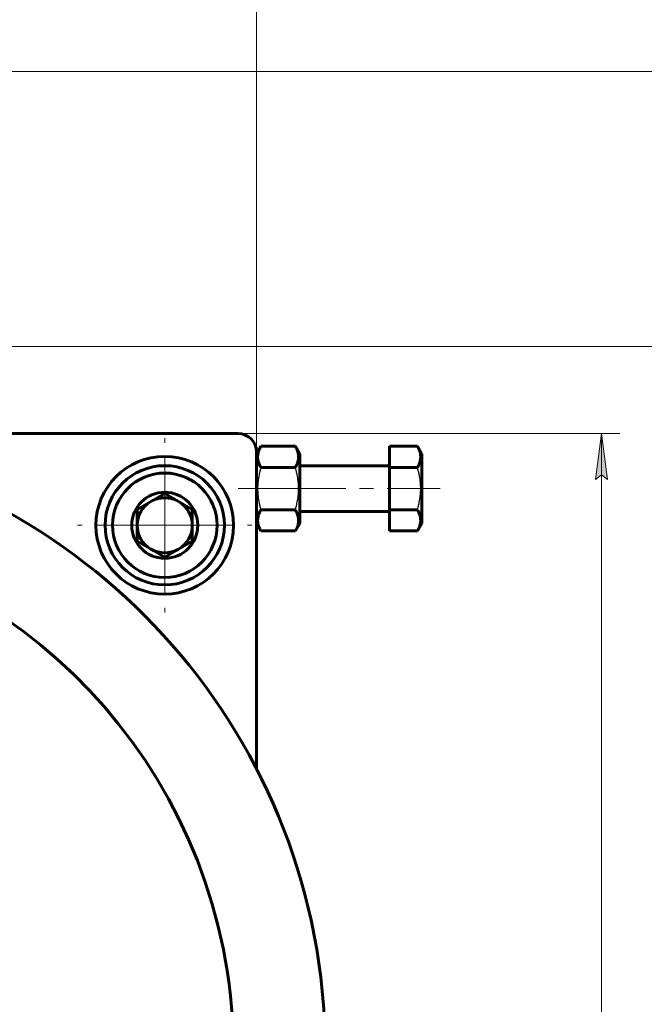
# Model space of a CAD drawing. Header units: millimetres. Extents: x 0 to 841, y 0 to 594.
# Tile 23 of 25: x 677 to 745, y 285 to 392. Entities that reach past the tile are written whole.
import ezdxf

# ---------------------------------------------------------------- set-up
doc = ezdxf.new("R2010")
doc.units = ezdxf.units.MM
for name, pattern in [('K5LT-1', [0]), ('K5LT_AXLED', [12, 7.5, -1.5, 1.5, -1.5]), ('K5LT_BASIC', [0]), ('K5LT_THIN', [0])]:
    doc.linetypes.add(name, pattern=pattern)
doc.layers.add('Системный слой', color=7, linetype='Continuous')
doc.layers.add('Системный слой (1)', color=7, linetype='Continuous', true_color=0x6c6c6c)
doc.styles.add('KDIMTEXTSTYLE', font='txt', dxfattribs={"width": 0.96, "oblique": 15, "height": 5})
doc.styles.add('KTEXTSTYLE', font='txt', dxfattribs={"width": 0.96, "height": 5})
doc.dimstyles.new('KDIMSTYLE (1.00)', dxfattribs={"dimtxt": 5, "dimasz": 1, "dimexe": 2, "dimexo": 0, "dimgap": 1, "dimtad": 1, "dimtxsty": 'KDIMTEXTSTYLE', "dimsah": 1, "dimcen": 0, "dimdle": 1, "dimadec": 0, "dimazin": 0, "dimtfac": 0.667, "dimtmove": 0, "dimatfit": 3, "dimfxl": 1, "dimtvp": 1, "dimtolj": 1, "dimtzin": 0, "dimarcsym": 0})

# ---------------------------------------------------------------- blocks, each defined once
blk = doc.blocks.new('U90')
at = {"layer": 'Системный слой (1)', "color": 30, "linetype": 'K5LT_AXLED', "lineweight": 18, "true_color": 0xff8000}
for q in [(692.93, 346.59), (683.43, 337.09), (702.43, 337.09), (692.93, 327.59)]:
    blk.add_line((692.93, 337.09), q, dxfattribs=at)
blk = doc.blocks.new('D12')
at = {"layer": 'Системный слой (1)'}
for points in [[(579.93, 397.33), (580.43, 397.99), (575.43, 397.33), (580.43, 396.68)], [(702.93, 397.33), (697.93, 397.99), (698.43, 397.33), (697.93, 396.68)]]:
    blk.add_hatch(color=7, dxfattribs=at).paths.add_polyline_path(points)
at = {"layer": 'Системный слой (1)', "color": 7, "linetype": 'K5LT_THIN', "lineweight": 18}
for p, q in [((575.43, 279.59), (575.43, 399.33)), ((702.93, 324.48), (702.93, 399.33)), ((575.43, 397.33), (580.43, 397.99)), ((580.43, 396.68), (575.43, 397.33)), ((702.93, 397.33), (575.43, 397.33)), ((580.43, 397.99), (579.93, 397.33)), ((579.93, 397.33), (580.43, 396.68)), ((698.43, 397.33), (697.93, 397.99)), ((697.93, 397.99), (702.93, 397.33)), ((702.93, 397.33), (697.93, 396.68)), ((697.93, 396.68), (698.43, 397.33))]:
    blk.add_line(p, q, dxfattribs=at)
blk.add_wipeout([(632.12, 398.33), (632.12, 405.72), (645.68, 405.72), (645.68, 398.33)]).dxf.layer = 'Системный слой (1)'
at = {"layer": 'Системный слой (1)', "color": 7, "insert": (632.12, 404.92), "char_height": 5, "attachment_point": 1, "style": 'KTEXTSTYLE'}
blk.add_mtext('\\fArial|b0|c204|p34;\\H5.0;\\W1.000;\\Q15;\\fGOST Type AU|b0|i0|c204|p34;\\Q15;\\W0.960;127,5', dxfattribs=at)
blk = doc.blocks.new('KDIMARROW_01')
at = {"layer": 'Системный слой'}
blk.add_hatch(color=0, dxfattribs=at).paths.add_polyline_path([(0, 0), (-5, 0.66), (-4.5, 0), (-5, -0.66)])
at = {"layer": 'Системный слой', "color": 0, "linetype": 'K5LT_THIN', "lineweight": 18}
for p, q in [((-4.5, 0), (-5, 0.66)), ((-5, 0.66), (0, 0)), ((0, 0), (-5, -0.66)), ((-5, -0.66), (-4.5, 0))]:
    blk.add_line(p, q, dxfattribs=at)
at = {"layer": 'Системный слой (1)', "color": 0, "linetype": 'K5LT_THIN', "lineweight": 18}
blk.add_line((642.93, 279.59), (641.93, 279.59), dxfattribs=at)
blk = doc.blocks.new('D15')
at = {"layer": 'Системный слой (1)'}
for points in [[(741.18, 342.09), (740.52, 347.09), (739.86, 342.09), (740.52, 342.59)], [(740.52, 201.59), (741.18, 206.59), (740.52, 206.09), (739.86, 206.59)]]:
    blk.add_hatch(color=7, dxfattribs=at).paths.add_polyline_path(points)
at = {"layer": 'Системный слой (1)', "color": 7, "linetype": 'K5LT_THIN', "lineweight": 18}
for p, q in [((682.49, 347.09), (742.52, 347.09)), ((739.86, 342.09), (740.52, 347.09)), ((740.52, 347.09), (741.18, 342.09)), ((740.52, 201.59), (740.52, 347.09)), ((740.52, 342.59), (739.86, 342.09)), ((741.18, 342.09), (740.52, 342.59)), ((740.52, 201.59), (739.86, 206.59)), ((739.86, 206.59), (740.52, 206.09)), ((740.52, 206.09), (741.18, 206.59)), ((741.18, 206.59), (740.52, 201.59)), ((666.61, 201.59), (742.52, 201.59))]:
    blk.add_line(p, q, dxfattribs=at)
blk.add_wipeout([(739.52, 267.54), (732.14, 267.54), (732.14, 280.6), (739.52, 280.6)]).dxf.layer = 'Системный слой (1)'
at = {"layer": 'Системный слой (1)', "color": 7, "insert": (732.93, 267.54), "char_height": 5, "attachment_point": 1, "rotation": 90, "style": 'KTEXTSTYLE'}
blk.add_mtext('\\fArial|b0|c204|p34;\\H5.0;\\W1.000;\\Q15;\\fGOST Type AU|b0|i0|c204|p34;\\Q15;\\W0.960;145,5', dxfattribs=at)
blk = doc.blocks.new('D16')
at = {"layer": 'Системный слой (1)'}
for points in [[(751.22, 351.59), (750.56, 356.59), (749.91, 351.59), (750.56, 352.09)], [(750.56, 201.59), (751.22, 206.59), (750.56, 206.09), (749.91, 206.59)]]:
    blk.add_hatch(color=7, dxfattribs=at).paths.add_polyline_path(points)
at = {"layer": 'Системный слой (1)', "color": 7, "linetype": 'K5LT_THIN', "lineweight": 18}
for p, q in [((654.93, 356.59), (752.56, 356.59)), ((749.91, 351.59), (750.56, 356.59)), ((750.56, 356.59), (751.22, 351.59)), ((750.56, 201.59), (750.56, 356.59)), ((750.56, 352.09), (749.91, 351.59)), ((751.22, 351.59), (750.56, 352.09)), ((750.56, 201.59), (749.91, 206.59)), ((749.91, 206.59), (750.56, 206.09)), ((750.56, 206.09), (751.22, 206.59)), ((751.22, 206.59), (750.56, 201.59)), ((666.61, 201.59), (752.56, 201.59))]:
    blk.add_line(p, q, dxfattribs=at)
blk.add_wipeout([(749.56, 274.35), (742.18, 274.35), (742.18, 283.46), (749.56, 283.46)]).dxf.layer = 'Системный слой (1)'
at = {"layer": 'Системный слой (1)', "color": 7, "insert": (742.98, 274.35), "char_height": 5, "attachment_point": 1, "rotation": 90, "style": 'KTEXTSTYLE'}
blk.add_mtext('\\fArial|b0|c204|p34;\\H5.0;\\W1.000;\\Q15;\\fGOST Type AU|b0|i0|c204|p34;\\Q15;\\W0.960;155', dxfattribs=at)
blk = doc.blocks.new('D17')
at = {"layer": 'Системный слой (1)'}
for points in [[(764.16, 381.59), (763.5, 386.59), (762.85, 381.59), (763.5, 382.09)], [(763.5, 201.59), (764.16, 206.59), (763.5, 206.09), (762.85, 206.59)]]:
    blk.add_hatch(color=7, dxfattribs=at).paths.add_polyline_path(points)
at = {"layer": 'Системный слой (1)', "color": 7, "linetype": 'K5LT_THIN', "lineweight": 18}
for p, q in [((649.5, 386.59), (765.5, 386.59)), ((762.85, 381.59), (763.5, 386.59)), ((763.5, 386.59), (764.16, 381.59)), ((763.5, 201.59), (763.5, 386.59)), ((763.5, 382.09), (762.85, 381.59)), ((764.16, 381.59), (763.5, 382.09)), ((763.5, 201.59), (762.85, 206.59)), ((762.85, 206.59), (763.5, 206.09)), ((763.5, 206.09), (764.16, 206.59)), ((764.16, 206.59), (763.5, 201.59)), ((675.73, 201.59), (765.5, 201.59))]:
    blk.add_line(p, q, dxfattribs=at)
blk.add_wipeout([(762.5, 289.15), (755.12, 289.15), (755.12, 298.64), (762.5, 298.64)]).dxf.layer = 'Системный слой (1)'
at = {"layer": 'Системный слой (1)', "color": 7, "insert": (755.92, 289.15), "char_height": 5, "attachment_point": 1, "rotation": 90, "style": 'KTEXTSTYLE'}
blk.add_mtext('\\fArial|b0|c204|p34;\\H5.0;\\W1.000;\\Q15;\\fGOST Type AU|b0|i0|c204|p34;\\Q15;\\W0.960;185', dxfattribs=at)
blk = doc.blocks.new('U94')
at = {"layer": 'Системный слой (1)', "color": 30, "linetype": 'K5LT_AXLED', "lineweight": 18, "true_color": 0xff8000}
for q in [(692.93, 345.59), (684.43, 337.09), (701.43, 337.09), (692.93, 328.59)]:
    blk.add_line((692.93, 337.09), q, dxfattribs=at)

msp = doc.modelspace()

# ---------------------------------------------------------------- linework, layer by layer
at = {"layer": 'Системный слой (1)', "color": 150, "linetype": 'K5LT_BASIC', "lineweight": 60, "true_color": 0x0080ff}
for p, q in [((700.931, 347.092), (642.931, 347.092)), ((702.931, 344.892), (703.404, 345.711)), ((703.404, 345.711), (707.159, 345.711)), ((707.159, 345.711), (707.631, 344.892)), ((717.431, 345.711), (717.431, 343.401)), ((717.431, 345.711), (720.459, 345.711)), ((720.459, 345.711), (720.931, 344.892)), ((702.931, 310.515), (702.931, 345.092)), ((707.631, 337.292), (707.631, 344.892)), ((720.931, 337.292), (720.931, 344.892)), ((717.231, 343.592), (707.631, 343.592)), ((703.404, 343.401), (707.159, 343.401)), ((717.431, 343.401), (720.459, 343.401)), ((717.431, 343.401), (717.431, 338.782)), ((692.931, 340.556), (689.931, 338.824)), ((695.931, 338.824), (692.931, 340.556)), ((689.931, 338.824), (689.931, 335.36)), ((695.931, 335.36), (695.931, 338.824)), ((703.404, 338.782), (707.159, 338.782)), ((717.231, 338.592), (707.631, 338.592)), ((717.431, 338.782), (720.459, 338.782)), ((717.431, 338.782), (717.431, 336.473)), ((702.931, 337.292), (703.404, 336.473)), ((707.159, 336.473), (707.631, 337.292)), ((720.459, 336.473), (720.931, 337.292)), ((703.404, 336.473), (707.159, 336.473)), ((717.431, 336.473), (720.459, 336.473)), ((689.931, 335.36), (692.931, 333.628)), ((692.931, 333.628), (695.931, 335.36))]:
    msp.add_line(p, q, dxfattribs=at)
at = {"layer": 'Системный слой (1)', "color": 30, "linetype": 'K5LT_AXLED', "lineweight": 18, "true_color": 0xff8000}
msp.add_line((718.459, 341.092), (722.931, 341.092), dxfattribs=at)
at = {"layer": 'Системный слой (1)', "color": 150, "linetype": 'K5LT_BASIC', "lineweight": 60, "true_color": 0x0080ff}
for radius in [7.5, 6.5, 5.7, 3.6]:
    msp.add_circle((692.931, 337.092), radius, dxfattribs=at)
for centre, radius, start, end in [((642.931, 279.592), 67.5, 289.22009, 250.77991), ((700.931, 345.092), 2, 0, 90), ((717.231, 343.792), 0.2, 270, 0), ((692.931, 337.092), 3, 120, 180), ((692.931, 337.092), 3, 90, 120), ((692.931, 337.092), 3, 60, 90), ((692.931, 337.092), 3, 0, 60), ((717.231, 338.392), 0.2, 0, 90), ((642.931, 279.592), 57.5, 292.55683, 247.44317), ((692.931, 337.092), 3, 180, 240), ((692.931, 337.092), 3, 300, 0), ((692.931, 337.092), 3, 240, 300)]:
    msp.add_arc(centre, radius, start, end, dxfattribs=at)
for points in [[(703.404, 345.711), (703.313, 345.553), (703.213, 345.35), (703.128, 345.095), (703.084, 344.932), (703.052, 344.741), (703.043, 344.533), (703.059, 344.313), (703.108, 344.067), (703.216, 343.756), (703.33, 343.529), (703.404, 343.401)], [(707.159, 343.401), (707.25, 343.559), (707.349, 343.762), (707.435, 344.017), (707.478, 344.18), (707.511, 344.371), (707.52, 344.579), (707.504, 344.799), (707.455, 345.045), (707.347, 345.356), (707.233, 345.583), (707.159, 345.711)], [(720.459, 343.401), (720.55, 343.559), (720.649, 343.762), (720.735, 344.017), (720.778, 344.18), (720.811, 344.371), (720.82, 344.579), (720.804, 344.799), (720.755, 345.045), (720.647, 345.356), (720.533, 345.583), (720.459, 345.711)], [(703.404, 338.782), (703.313, 338.625), (703.213, 338.421), (703.128, 338.167), (703.084, 338.004), (703.052, 337.812), (703.043, 337.605), (703.059, 337.385), (703.108, 337.139), (703.216, 336.827), (703.33, 336.601), (703.404, 336.473)], [(707.159, 336.473), (707.25, 336.631), (707.349, 336.834), (707.435, 337.089), (707.478, 337.252), (707.511, 337.443), (707.52, 337.651), (707.504, 337.871), (707.455, 338.116), (707.347, 338.428), (707.233, 338.655), (707.159, 338.782)], [(720.459, 336.473), (720.55, 336.631), (720.649, 336.834), (720.735, 337.089), (720.778, 337.252), (720.811, 337.443), (720.82, 337.651), (720.804, 337.871), (720.755, 338.116), (720.647, 338.428), (720.533, 338.655), (720.459, 338.782)]]:
    msp.add_open_spline(points, degree=3, knots=[0, 0, 0, 0, 2.5194145, 3.2107786, 3.9628952, 5.0423176, 6.1611432, 7.147838, 8.4193475, 9.9523819, 12, 12, 12, 12], dxfattribs=at)
at = {"layer": 'Системный слой (1)', "color": 7, "linetype": 'K5LT-1'}
for points in [[(703.404, 343.401), (703.373, 343.294), (703.298, 343.019), (703.183, 342.519), (703.102, 342.016), (703.066, 341.628), (703.054, 341.412), (703.049, 341.272), (703.047, 341.155), (703.047, 341.028), (703.05, 340.87), (703.058, 340.68), (703.078, 340.407), (703.124, 340.011), (703.206, 339.56), (703.305, 339.138), (703.37, 338.901), (703.404, 338.782)], [(707.159, 338.782), (707.19, 338.89), (707.265, 339.165), (707.38, 339.665), (707.461, 340.168), (707.497, 340.556), (707.509, 340.772), (707.514, 340.912), (707.516, 341.029), (707.516, 341.155), (707.513, 341.314), (707.505, 341.504), (707.485, 341.777), (707.439, 342.173), (707.357, 342.623), (707.257, 343.046), (707.193, 343.283), (707.159, 343.401)], [(720.459, 338.782), (720.49, 338.89), (720.565, 339.165), (720.68, 339.665), (720.761, 340.168), (720.797, 340.556), (720.809, 340.772), (720.814, 340.912), (720.816, 341.029), (720.816, 341.155), (720.813, 341.314), (720.805, 341.504), (720.785, 341.777), (720.739, 342.173), (720.657, 342.623), (720.557, 343.046), (720.493, 343.283), (720.459, 343.401)]]:
    msp.add_open_spline(points, degree=3, knots=[0, 0, 0, 0, 3.1522963, 8.0240269, 14.4303577, 17.4742998, 18.9962709, 20.5182419, 21.4098548, 22.3014677, 24.0846935, 25.8679193, 27.6511451, 31.7925039, 37.0725247, 40.5362624, 44, 44, 44, 44], dxfattribs=at)

# ---------------------------------------------------------------- block references
at = {"layer": 'Системный слой (1)'}
msp.add_blockref('U90', (0, 0), dxfattribs=at)

# ---------------------------------------------------------------- next in the draw order: dimensions: what is measured, and where the dimension line sits
at = {"layer": 'Системный слой (1)', "color": 7}
dim = msp.add_linear_dim(base=(702.931, 397.334), p1=(575.431, 279.592), p2=(702.931, 324.481), dimstyle='KDIMSTYLE (1.00)', override={"dimexo": 0, "dimpost": '\\fGOST Type AU|b0|c204|p34;\\H5.0;\\W0.960;\\Q15;<>', "dimblk1": 'KDIMARROW_01', "dimblk2": 'KDIMARROW_01', "dimse1": 0, "dimse2": 0, "dimclrt": 7, "dimtol": 1, "dimtp": 0, "dimtm": 0, "dimtdec": 5, "dimtolj": 1}, dxfattribs=at)
dim.commit()
dim.dimension.update_dxf_attribs({"geometry": 'D12', "text_midpoint": (639.181, 397.334), "dimtype": 160})

# ---------------------------------------------------------------- next in the draw order: dimensions: what is measured, and where the dimension line sits
dim = msp.add_linear_dim(base=(740.519, 201.592), p1=(682.492, 347.092), p2=(666.61, 201.592), angle=90, dimstyle='KDIMSTYLE (1.00)', override={"dimexo": 0, "dimpost": '\\fGOST Type AU|b0|c204|p34;\\H5.0;\\W0.960;\\Q15;<>', "dimblk1": 'KDIMARROW_01', "dimblk2": 'KDIMARROW_01', "dimse1": 0, "dimse2": 0, "dimclrt": 7, "dimtol": 1, "dimtp": 0, "dimtm": 0, "dimtdec": 5, "dimtolj": 1}, dxfattribs=at)
dim.commit()
dim.dimension.update_dxf_attribs({"geometry": 'D15', "text_midpoint": (740.519, 274.342), "dimtype": 160})

# ---------------------------------------------------------------- next in the draw order: dimensions: what is measured, and where the dimension line sits
dim = msp.add_linear_dim(base=(750.564, 201.592), p1=(654.928, 356.592), p2=(666.61, 201.592), angle=90, dimstyle='KDIMSTYLE (1.00)', override={"dimexo": 0, "dimpost": '\\fGOST Type AU|b0|c204|p34;\\H5.0;\\W0.960;\\Q15;<>', "dimblk1": 'KDIMARROW_01', "dimblk2": 'KDIMARROW_01', "dimse1": 0, "dimse2": 0, "dimclrt": 7, "dimtol": 1, "dimtp": 0, "dimtm": 0, "dimtdec": 5, "dimtolj": 1}, dxfattribs=at)
dim.commit()
dim.dimension.update_dxf_attribs({"geometry": 'D16', "text_midpoint": (750.564, 279.092), "dimtype": 160})

# ---------------------------------------------------------------- next in the draw order: dimensions: what is measured, and where the dimension line sits
dim = msp.add_linear_dim(base=(763.504, 201.592), p1=(649.502, 386.592), p2=(675.728, 201.592), angle=90, dimstyle='KDIMSTYLE (1.00)', override={"dimexo": 0, "dimpost": '\\fGOST Type AU|b0|c204|p34;\\H5.0;\\W0.960;\\Q15;<>', "dimblk1": 'KDIMARROW_01', "dimblk2": 'KDIMARROW_01', "dimse1": 0, "dimse2": 0, "dimclrt": 7, "dimtol": 1, "dimtp": 0, "dimtm": 0, "dimtdec": 5, "dimtolj": 1}, dxfattribs=at)
dim.commit()
dim.dimension.update_dxf_attribs({"geometry": 'D17', "text_midpoint": (763.504, 294.092), "dimtype": 160})

# ---------------------------------------------------------------- next in the draw order: linework, layer by layer
at = {"layer": 'Системный слой (1)', "color": 30, "linetype": 'K5LT_AXLED', "lineweight": 18, "true_color": 0xff8000}
for p, q in [((700.931, 341.092), (705.404, 341.092)), ((705.159, 341.092), (719.431, 341.092))]:
    msp.add_line(p, q, dxfattribs=at)

# ---------------------------------------------------------------- next in the draw order: block references
at = {"layer": 'Системный слой (1)'}
msp.add_blockref('U94', (0, 0), dxfattribs=at)

doc.saveas('drawing.dxf')
